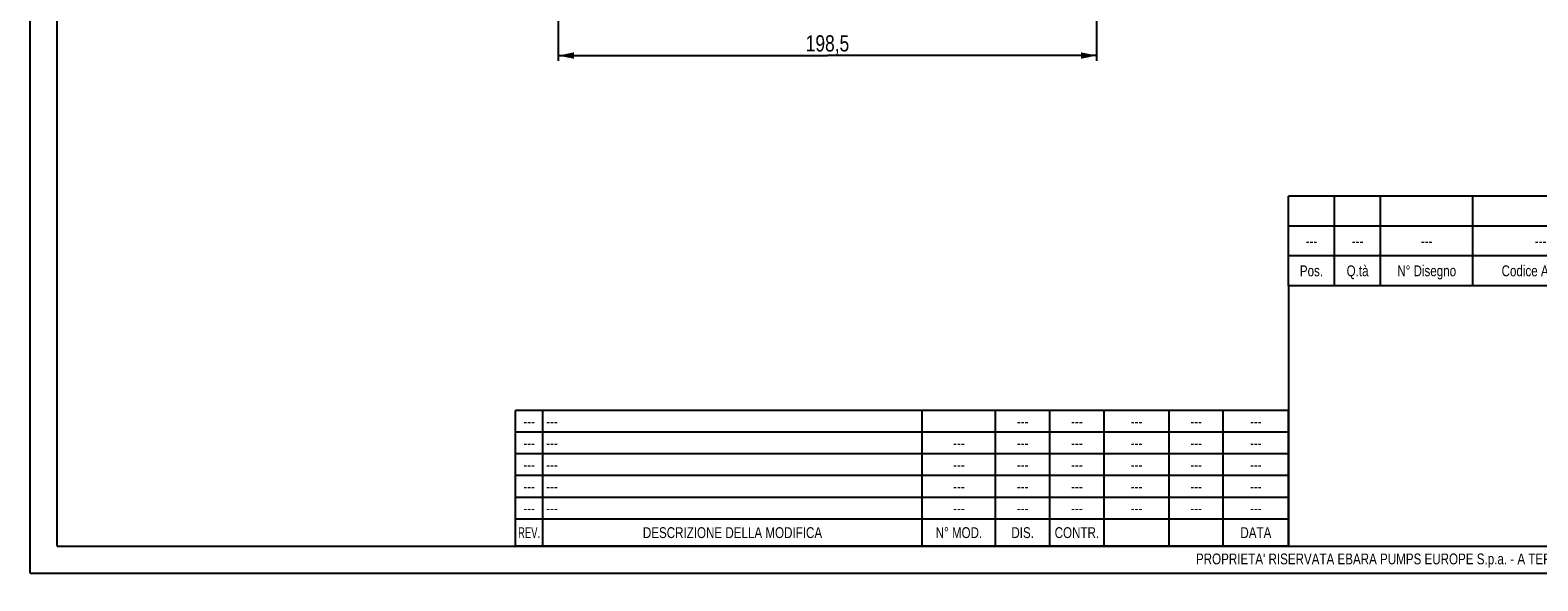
# Model space of a CAD drawing. Header units: millimetres. Extents: x 0 to 840, y -3 to 594.
# Tile 1 of 10: x 0 to 556, y -3 to 200. Entities that reach past the tile are written whole.
import ezdxf

# ---------------------------------------------------------------- set-up
doc = ezdxf.new("R2010")
doc.units = ezdxf.units.MM
doc.header["$LTSCALE"] = 46.2
doc.layers.get('0').update_dxf_attribs({"linetype": 'CONTINUOUS'})
doc.layers.add('DETTAGLI', color=7, linetype='CONTINUOUS')
doc.layers.add('QUOTE', color=7, linetype='CONTINUOUS')
doc.styles.get("Standard").update_dxf_attribs({"font": 'txt', "width": 0.8})
doc.styles.add('TEXTSTYLE_2', font='txt', dxfattribs={"width": 0.65})
doc.dimstyles.new('DIMSTYLE_1', dxfattribs={"dimtxt": 6, "dimasz": 5.8, "dimexe": 1, "dimexo": 2, "dimgap": 0.75, "dimtad": 1, "dimdec": 3, "dimtxsty": 'Standard', "dimblk": '_FILLED', "dimblk1": '_FILLED', "dimblk2": '_FILLED', "dimcen": 0.09, "dimadec": 0, "dimazin": 0, "dimtp": 0.5, "dimtm": 0.5, "dimtfac": 1, "dimtdec": 3, "dimtofl": 0, "dimtmove": 0, "dimatfit": 3, "dimldrblk": '_FILLED', "dimfxl": 1, "dimtolj": 1, "dimarcsym": 0})

# ---------------------------------------------------------------- blocks, each defined once
blk = doc.blocks.new('_FILLED')
at = {"color": 0, "linetype": 'ByBlock'}
blk.add_solid([(0, 0), (-1, 0.207), (-1, -0.207)], dxfattribs=at)
blk = doc.blocks.new('*D12')
at = {"layer": 'QUOTE', "color": 2, "linetype": 'Continuous'}
for p, q in [((194.77, 257.93), (194.77, 188.85)), ((393.27, 238.77), (393.27, 188.85)), ((194.77, 190.85), (294.02, 190.85)), ((393.27, 190.85), (294.02, 190.85))]:
    blk.add_line(p, q, dxfattribs=at)
at = {"layer": 'QUOTE', "color": 2, "linetype": 'Continuous', "xscale": 5.8, "yscale": 5.8, "zscale": 5.8, "rotation": 180}
blk.add_blockref('_FILLED', (194.77, 190.85), dxfattribs=at)
at = {"layer": 'QUOTE', "color": 2, "linetype": 'Continuous', "xscale": 5.8, "yscale": 5.8, "zscale": 5.8}
blk.add_blockref('_FILLED', (393.27, 190.85), dxfattribs=at)
at = {"layer": 'QUOTE', "color": 2, "linetype": 'Continuous', "insert": (294.02, 198.35), "char_height": 6, "width": 17.1, "attachment_point": 2, "line_spacing_factor": 0.9}
blk.add_mtext('198,5', dxfattribs=at)
blk = doc.blocks.new('*T24')
at = {"color": 2, "linetype": 'Continuous'}
for p, q in [((285, 50), (0, 50)), ((0, 0), (0, 50)), ((10, 0), (10, 50)), ((150, 0), (150, 50)), ((177, 0), (177, 50)), ((197, 0), (197, 50)), ((217, 0), (217, 50)), ((241, 0), (241, 50)), ((261, 0), (261, 50)), ((285, 0), (285, 50)), ((285, 42), (0, 42)), ((285, 34), (0, 34)), ((285, 26), (0, 26)), ((285, 18), (0, 18)), ((285, 10), (0, 10)), ((285, 0), (0, 0))]:
    blk.add_line(p, q, dxfattribs=at)
at = {"layer": 'DETTAGLI', "color": 2, "linetype": 'Continuous', "char_height": 4, "line_spacing_factor": 0.9}
for s, insert, width, attachment_point in [('---', (5, 48), 8.8, 2), (' ---', (10.125, 48), 15.2, 1), ('---', (187, 48), 8.8, 2), ('---', (207, 48), 8.8, 2), ('---', (229, 48), 8.8, 2), ('---', (251, 48), 8.8, 2), ('---', (273, 48), 8.8, 2), ('---', (5, 40), 8.8, 2), (' ---', (10.125, 40), 15.2, 1), ('---', (163.5, 40), 8.8, 2), ('---', (187, 40), 8.8, 2), ('---', (207, 40), 8.8, 2), ('---', (229, 40), 8.8, 2), ('---', (251, 40), 8.8, 2), ('---', (273, 40), 8.8, 2), ('---', (5, 32), 8.8, 2), (' ---', (10.125, 32), 15.2, 1), ('---', (163.5, 32), 8.8, 2), ('---', (187, 32), 8.8, 2), ('---', (207, 32), 8.8, 2), ('---', (229, 32), 8.8, 2), ('---', (251, 32), 8.8, 2), ('---', (273, 32), 8.8, 2), ('---', (5, 24), 8.8, 2), (' ---', (10.125, 24), 15.2, 1), ('---', (163.5, 24), 8.8, 2), ('---', (187, 24), 8.8, 2), ('---', (207, 24), 8.8, 2), ('---', (229, 24), 8.8, 2), ('---', (251, 24), 8.8, 2), ('---', (273, 24), 8.8, 2), ('---', (5, 16), 8.8, 2), (' ---', (10.125, 16), 15.2, 1), ('---', (163.5, 16), 8.8, 2), ('---', (187, 16), 8.8, 2), ('---', (207, 16), 8.8, 2), ('---', (229, 16), 8.8, 2), ('---', (251, 16), 8.8, 2), ('---', (273, 16), 8.8, 2), ('DESCRIZIONE DELLA MODIFICA', (80, 7), 146.4, 2), ('N° MOD.', (163.5, 7), 41.2, 2), ('DIS.', (187, 7), 16.13333, 2), ('CONTR.', (207, 7), 33.2, 2), ('DATA', (273, 7), 25.33333, 2)]:
    blk.add_mtext(s, dxfattribs=dict(at, insert=insert, width=width, attachment_point=attachment_point))
at = {"layer": 'DETTAGLI', "color": 2, "linetype": 'Continuous', "insert": (5, 7), "char_height": 4, "width": 16.35833, "attachment_point": 2, "line_spacing_factor": 0.9, "style": 'TEXTSTYLE_2'}
blk.add_mtext('REV.', dxfattribs=at)
blk = doc.blocks.new('*T25')
at = {"color": 2, "linetype": 'Continuous'}
for p, q in [((366, 33), (0, 33)), ((0, 0), (0, 33)), ((17, 0), (17, 33)), ((34, 0), (34, 33)), ((68, 0), (68, 33)), ((118, 0), (118, 33)), ((238, 0), (238, 33)), ((312, 0), (312, 33)), ((326, 0), (326, 33)), ((346, 0), (346, 33)), ((366, 0), (366, 33)), ((366, 22), (0, 22)), ((366, 11), (0, 11)), ((366, 0), (0, 0))]:
    blk.add_line(p, q, dxfattribs=at)
at = {"layer": 'DETTAGLI', "color": 2, "linetype": 'Continuous', "char_height": 4, "attachment_point": 2, "line_spacing_factor": 0.9}
for s, insert, width in [('kg', (319, 18.5), 10.1333), ('0', (356, 18.5), 5.8667), ('---', (8.5, 18.5), 8.8), ('---', (25.5, 18.5), 8.8), ('---', (51, 18.5), 8.8), ('---', (93, 18.5), 8.8), ('---', (178, 18.5), 8.8), ('--- ', (275, 18.5), 15.2), ('Q.tà\\PGrezzo', (336, 10.5), 31.2), ('Q.tà\\PFinito', (356, 10.5), 23.7333), ('Pos.', (8.5, 7.5), 18.2667), ('Q.tà', (25.5, 7.5), 18.8), ('N° Disegno', (51, 7.5), 53.4667), ('Codice Articolo', (93, 7.5), 69.4667), ('Denominazione', (178, 7.5), 62.2667), ('Materiale', (275, 7.5), 40), ('U.M.', (319, 7.5), 16.8)]:
    blk.add_mtext(s, dxfattribs=dict(at, insert=insert, width=width))

msp = doc.modelspace()

# ---------------------------------------------------------------- linework, layer by layer
at = {"color": 7, "linetype": 'Continuous'}
for p, q in [((0, 0), (0, 594)), ((10, 10), (10, 584)), ((464, 106), (464, 10)), ((10, 10), (830, 10)), ((0, 0), (840, 0))]:
    msp.add_line(p, q, dxfattribs=at)

# ---------------------------------------------------------------- block references
for name, p in [('*T25', (464, 106)), ('*T24', (179, 10))]:
    msp.add_blockref(name, p)

# ---------------------------------------------------------------- texts
at = {"color": 2, "linetype": 'Continuous', "insert": (429.9178, 7.3044), "char_height": 4, "width": 400.733333, "attachment_point": 1, "line_spacing_factor": 0.9}
msp.add_mtext("PROPRIETA' RISERVATA EBARA PUMPS EUROPE S.p.a. - A TERMINI DI LEGGE E' VIETATO RIPRODURRE O COMUNICARE A TERZI IL CONTENUTO DI QUESTO DISEGNO", dxfattribs=at)

# ---------------------------------------------------------------- dimensions: what is measured, and where the dimension line sits
at = {"layer": 'QUOTE', "color": 2, "linetype": 'Continuous'}
dim = msp.add_linear_dim(base=(393.2703, 190.8452), p1=(194.7703, 259.931), p2=(393.2703, 240.7689), dimstyle='DIMSTYLE_1', dxfattribs=at)
dim.commit()
dim.dimension.update_dxf_attribs({"geometry": '*D12', "text_midpoint": (294.0203, 190.8452), "dimtype": 160})

doc.saveas('drawing.dxf')
